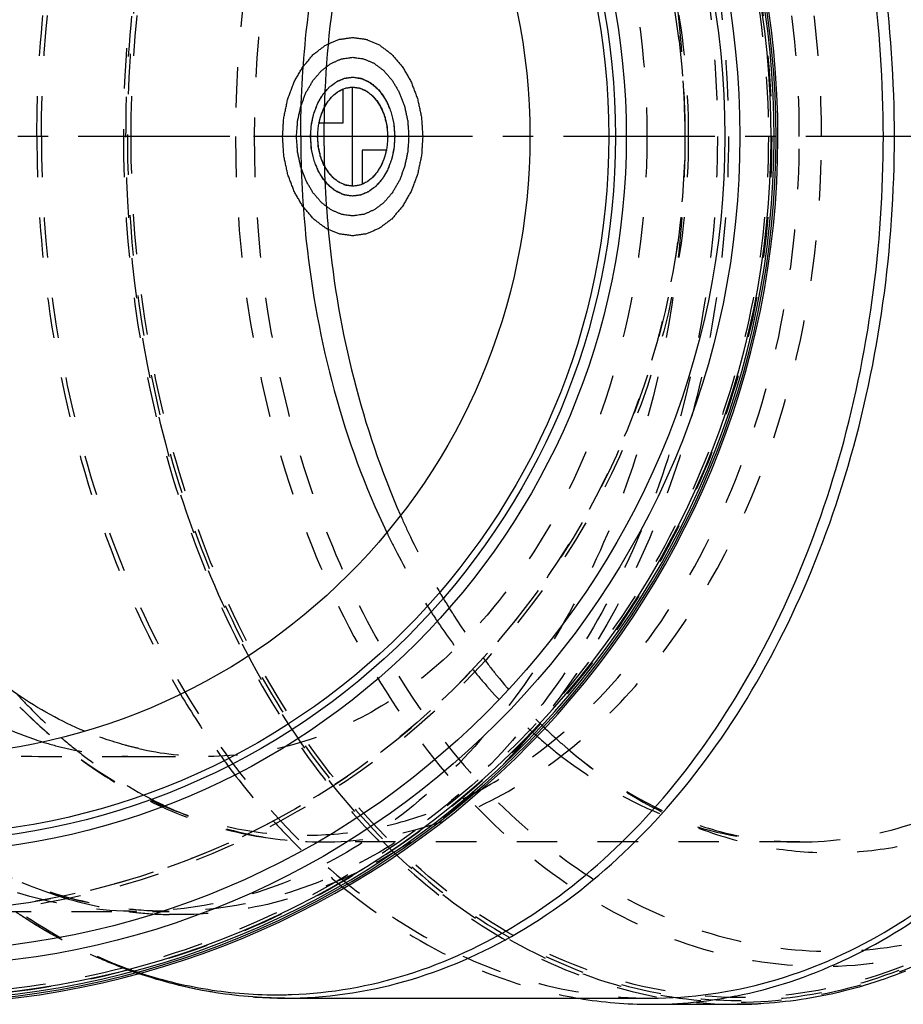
# Model space of a CAD drawing. Header units: millimetres. Extents: x 304 to 696, y 354 to 646.
# Tile 6 of 8: x 467 to 609, y 359 to 518. Entities that reach past the tile are written whole.
import ezdxf

# ---------------------------------------------------------------- set-up
doc = ezdxf.new("R2010")
doc.units = ezdxf.units.MM
doc.header["$LTSCALE"] = 65.185185
doc.linetypes.add('CENTER', pattern=[0.6, 0.375, -0.075, 0.075, -0.075])
doc.linetypes.add('HIDDEN', pattern=[0.2, 0.1, -0.1])
for name, color, linetype in [('ACHSE_S', 7, 'CONTINUOUS'), ('KOERPER', 7, 'CONTINUOUS'), ('KONST.EL_MIT_GEO', 7, 'CONTINUOUS'), ('KURVEN', 7, 'CONTINUOUS')]:
    doc.layers.add(name, color=color, linetype=linetype)

msp = doc.modelspace()

# ---------------------------------------------------------------- linework, layer by layer
at = {"layer": 'ACHSE_S', "color": 2, "linetype": 'CENTER'}
msp.add_line((696.09, 499.1), (303.92, 499.1), dxfattribs=at)
at = {"layer": 'KOERPER', "color": 8, "linetype": 'HIDDEN'}
for p, q in [((485.22, 399.1), (497.07, 399.1)), ((448.92, 374.1), (490.76, 374.1))]:
    msp.add_line(p, q, dxfattribs=at)
at = {"layer": 'KOERPER', "color": 7, "linetype": 'Continuous'}
for p, q in [((509.42, 360.1), (568.42, 360.1)), ((568.42, 359.1), (582.35, 359.1))]:
    msp.add_line(p, q, dxfattribs=at)
at = {"layer": 'KOERPER', "color": 8, "linetype": 'HIDDEN'}
msp.add_circle((448.92, 499.1), 139, dxfattribs=at)
for centre, radius, start, end in [((448.92, 499.1), 125, 116.166, 112.9198), ((608.93, 478.1), 135.26, 210.6492, 215.2131), ((601.92, 473.29), 126.76, 215.2614, 216.6958), ((596.71, 469.35), 120.24, 216.6768, 222.1207), ((581.15, 454.07), 98.4, 230.1491, 230.7658)]:
    msp.add_arc(centre, radius, start, end, dxfattribs=at)
at = {"layer": 'KOERPER', "color": 7, "linetype": 'Continuous'}
for centre, radius, start, end in [((568.45, 429.7), 70.6, 260.5207, 269.9749), ((568.4, 429.57), 70.47, 270.0106, 281.2021)]:
    msp.add_arc(centre, radius, start, end, dxfattribs=at)
for points, knots in [([(568.42, 639.1), (574.92, 639.1), (588.22, 637.21), (607.1, 628.96), (624.34, 615.72), (639.32, 598.09), (651.54, 576.76), (663.78, 544.03), (667.41, 517.13), (667.41, 499.1)], [0, 0, 0, 0, 0.103363, 0.210479, 0.324205, 0.446029, 0.57605, 0.713211, 1, 1, 1, 1]), ([(568.42, 638.1), (574.87, 638.1), (588.08, 636.23), (606.82, 628.03), (623.94, 614.89), (638.81, 597.38), (650.95, 576.2), (663.1, 543.71), (666.71, 517.01), (666.71, 499.1)], [0, 0, 0, 0, 0.103363, 0.210479, 0.324205, 0.446029, 0.57605, 0.713211, 1, 1, 1, 1]), ([(470.32, 596.76), (466.35, 595.52), (458.48, 592.02), (447.77, 584.22), (438.18, 574.01), (426.97, 557.23), (417.36, 532.03), (414.82, 510.25), (414.82, 499.1)], [0, 0, 0, 0, 0.104465, 0.214432, 0.331078, 0.454704, 0.719754, 1, 1, 1, 1]), ([(414.82, 499.1), (414.82, 487.95), (417.36, 466.17), (426.97, 440.97), (438.18, 424.19), (447.77, 413.98), (458.48, 406.18), (466.35, 402.68), (470.32, 401.44)], [0, 0, 0, 0, 0.280246, 0.545296, 0.668922, 0.785568, 0.895535, 1, 1, 1, 1]), ([(568.42, 360.1), (574.87, 360.1), (588.08, 361.97), (606.82, 370.17), (623.94, 383.31), (638.81, 400.82), (650.95, 422), (663.1, 454.49), (666.71, 481.19), (666.71, 499.1)], [0, 0, 0, 0, 0.103363, 0.210479, 0.324205, 0.446029, 0.57605, 0.713211, 1, 1, 1, 1]), ([(582.09, 360.44), (588.03, 361.61), (599.92, 365.58), (616.32, 375.72), (631.1, 389.77), (648.49, 413.66), (663.45, 450.49), (667.41, 482.61), (667.41, 499.1)], [0, 0, 0, 0, 0.103759, 0.212609, 0.328265, 0.451377, 0.717169, 1, 1, 1, 1])]:
    msp.add_open_spline(points, degree=3, knots=knots, dxfattribs=at)
at = {"layer": 'KOERPER', "color": 8, "linetype": 'HIDDEN'}
for points, knots in [([(470.13, 499.1), (470.13, 517.01), (473.73, 543.71), (485.88, 576.2), (498.03, 597.38), (512.9, 614.89), (530.01, 628.03), (548.76, 636.23), (561.96, 638.1), (568.42, 638.1)], [0, 0, 0, 0, 0.286789, 0.42395, 0.553971, 0.675795, 0.789521, 0.896637, 1, 1, 1, 1]), ([(469.42, 499.1), (469.42, 507.22), (471.32, 538.31), (480.81, 569.23), (492.56, 589.05)], [0, 0, 0, 0, 0.260459, 1, 1, 1, 1]), ([(485.53, 374.1), (479.72, 374.1), (467.85, 375.78), (450.99, 383.15), (435.6, 394.98), (422.23, 410.72), (411.31, 429.76), (400.38, 458.98), (397.14, 483), (397.14, 499.1)], [0, 0, 0, 0, 0.103363, 0.210479, 0.324205, 0.446029, 0.57605, 0.713211, 1, 1, 1, 1]), ([(469.42, 499.1), (469.42, 490.98), (471.32, 459.89), (480.81, 428.97), (492.56, 409.15)], [0, 0, 0, 0, 0.260459, 1, 1, 1, 1]), ([(470.13, 499.1), (470.13, 481.19), (473.73, 454.49), (485.88, 422), (498.03, 400.82), (512.9, 383.31), (530.01, 370.17), (548.76, 361.97), (561.96, 360.1), (568.42, 360.1)], [0, 0, 0, 0, 0.286789, 0.42395, 0.553971, 0.675795, 0.789521, 0.896637, 1, 1, 1, 1]), ([(573.92, 499.1), (573.92, 483), (570.68, 458.98), (559.75, 429.76), (548.83, 410.72), (535.45, 394.98), (520.06, 383.15), (503.21, 375.78), (491.33, 374.1), (485.53, 374.1)], [0, 0, 0, 0, 0.286789, 0.42395, 0.553971, 0.675795, 0.789521, 0.896637, 1, 1, 1, 1]), ([(470.32, 401.44), (471.56, 401.05), (476.52, 399.7), (481.69, 399.1), (485.53, 399.1)], [0, 0, 0, 0, 0.252871, 1, 1, 1, 1]), ([(453.86, 399.22), (458.78, 399.14), (469.23, 399.1), (479.68, 399.1), (485.22, 399.1)], [0, 0, 0, 0, 0.470173, 1, 1, 1, 1]), ([(507.53, 388.71), (508.37, 387.79), (511.71, 384.22), (515.3, 380.87), (518.1, 378.53)], [0, 0, 0, 0, 0.254375, 1, 1, 1, 1]), ([(518.92, 377.86), (524.52, 373.28), (536.47, 365.55), (550.07, 361.19), (556.82, 360.06)], [0, 0, 0, 0, 0.513625, 1, 1, 1, 1])]:
    msp.add_open_spline(points, degree=3, knots=knots, dxfattribs=at)
at = {"layer": 'KONST.EL_MIT_GEO', "color": 8, "linetype": 'HIDDEN'}
msp.add_line((592.44, 385.3), (515.49, 385.3), dxfattribs=at)
for radius in [139, 138.46, 125.54, 125]:
    msp.add_circle((448.92, 499.1), radius, dxfattribs=at)
at = {"layer": 'KONST.EL_MIT_GEO', "color": 7, "linetype": 'Continuous'}
for radius in [133.87, 131.45, 115.55, 113.8, 112.73, 100]:
    msp.add_circle((448.92, 499.1), radius, dxfattribs=at)
for centre, radius, start, end in [((448.92, 499.1), 140, 93.09, 86.9089), ((448.92, 499.1), 139.7, 93.1207, 86.8793), ((448.92, 499.1), 139.38, 93.1346, 86.8654), ((448.92, 499.1), 138.9, 93.1346, 86.8654), ((508.01, 429.96), 69.33, 271.1696, 272.0182), ((582.35, 429.21), 70.11, 270.0007, 273.1213)]:
    msp.add_arc(centre, radius, start, end, dxfattribs=at)
at = {"layer": 'KONST.EL_MIT_GEO', "color": 8, "linetype": 'HIDDEN'}
for centre, radius, start, end in [((612.36, 466.87), 87.85, 225.3629, 226.0157), ((610.83, 465.27), 85.64, 226.0081, 228.4703), ((604.44, 464.44), 82.53, 228.0945, 228.792), ((603.01, 462.78), 80.33, 228.7828, 231.5582), ((497.08, 449.5), 50.4, 257.107, 269.9895), ((515.53, 442.98), 57.68, 257.7981, 269.9518), ((592.44, 442.38), 57.08, 265.8143, 266.9669), ((592.44, 442.3), 57, 266.967, 269.9994), ((492.41, 438.25), 64.7, 252.6722, 262.765), ((515.4, 447.55), 88.58, 236.0675, 237.2638), ((492.23, 437.03), 63.47, 262.7832, 263.9197), ((492.19, 436.6), 63.04, 263.9171, 268.6855), ((514.89, 446.77), 87.65, 237.2654, 237.535), ((510.81, 437.54), 77.62, 249.8672, 251.244), ((509.21, 435.32), 74.83, 250.6555, 252.0168)]:
    msp.add_arc(centre, radius, start, end, dxfattribs=at)
for points, knots in [([(577.01, 638.9), (570.71, 638.42), (557.93, 635.66), (540.01, 626.59), (523.74, 612.97), (509.65, 595.35), (498.18, 574.37), (486.75, 542.53), (483.35, 516.53), (483.35, 499.1)], [0, 0, 0, 0, 0.103352, 0.211068, 0.325544, 0.447903, 0.578045, 0.714855, 1, 1, 1, 1]), ([(509.42, 638.1), (502.97, 638.1), (489.76, 636.23), (471.02, 628.03), (453.91, 614.89), (439.03, 597.38), (426.89, 576.2), (414.74, 543.71), (411.14, 517.01), (411.14, 499.1)], [0, 0, 0, 0, 0.103363, 0.210479, 0.324205, 0.446029, 0.57605, 0.713211, 1, 1, 1, 1]), ([(587.94, 638.59), (594.33, 638.1), (607.32, 635.26), (625.48, 625.9), (641.91, 611.86), (661.29, 587.02), (674.26, 555.92), (680.61, 522.08), (682.34, 486.61), (676.98, 451.44), (664.54, 419.63), (652.32, 398.98), (637.48, 381.94), (620.5, 369.17), (601.96, 361.21), (582.56, 358.51), (563.16, 361.21), (544.62, 369.17), (527.64, 381.94), (512.8, 398.98), (500.58, 419.63), (488.14, 451.44), (482.78, 486.61), (484.51, 522.08), (490.86, 555.92), (503.83, 587.02), (523.21, 611.86), (539.64, 625.9), (557.8, 635.26), (570.79, 638.1), (577.18, 638.59)], [0, 0, 0, 0, 0.025927, 0.052982, 0.081778, 0.112591, 0.179631, 0.215274, 0.251488, 0.3228, 0.356833, 0.389084, 0.41932, 0.447582, 0.474243, 0.5, 0.525757, 0.552418, 0.58068, 0.610915, 0.643167, 0.677199, 0.748511, 0.784725, 0.820369, 0.887408, 0.918222, 0.947018, 0.974073, 1, 1, 1, 1]), ([(577.17, 638.28), (570.79, 637.78), (557.83, 634.94), (539.72, 625.6), (523.32, 611.58), (504, 586.8), (491.06, 555.77), (484.73, 522.01), (483.01, 486.62), (488.36, 451.54), (500.77, 419.8), (512.96, 399.2), (527.77, 382.2), (544.71, 369.46), (563.21, 361.53), (582.56, 358.83), (601.91, 361.53), (620.41, 369.46), (637.35, 382.2), (652.16, 399.2), (664.35, 419.8), (676.76, 451.54), (682.11, 486.62), (680.39, 522.01), (674.05, 555.77), (661.12, 586.8), (641.79, 611.58), (625.4, 625.6), (607.29, 634.94), (594.33, 637.78), (587.95, 638.28)], [0, 0, 0, 0, 0.025928, 0.052984, 0.081782, 0.112597, 0.179638, 0.215282, 0.251496, 0.322806, 0.356837, 0.389087, 0.419322, 0.447583, 0.474244, 0.5, 0.525756, 0.552418, 0.580679, 0.610913, 0.643164, 0.677195, 0.748505, 0.784719, 0.820362, 0.887404, 0.918219, 0.947016, 0.974073, 1, 1, 1, 1]), ([(484.6, 499.1), (484.6, 516.39), (487.97, 542.19), (499.32, 573.78), (510.69, 594.59), (524.65, 612.05), (540.78, 625.56), (558.54, 634.57), (571.21, 637.31), (577.45, 637.79)], [0, 0, 0, 0, 0.285274, 0.42213, 0.552272, 0.674602, 0.789037, 0.896708, 1, 1, 1, 1]), ([(621.46, 628.07), (614.63, 630.76), (600.11, 634.08), (577.68, 631.66), (556.45, 621.98), (537.61, 605.87), (522, 584.29), (506.12, 549.15), (501.44, 519.2), (501.44, 499.1)], [0, 0, 0, 0, 0.106804, 0.212628, 0.322801, 0.441246, 0.569615, 0.707364, 1, 1, 1, 1]), ([(690.36, 499.1), (690.36, 516.03), (686.95, 541.29), (675.46, 572.02), (663.98, 592.05), (649.91, 608.6), (633.73, 621.03), (615.99, 628.78), (597.41, 631.42), (578.82, 628.78), (561.09, 621.03), (544.9, 608.6), (530.84, 592.05), (519.36, 572.02), (507.86, 541.29), (504.46, 516.03), (504.46, 499.1)], [0, 0, 0, 0, 0.143394, 0.211975, 0.276986, 0.337897, 0.39476, 0.448319, 0.5, 0.551681, 0.60524, 0.662103, 0.723014, 0.788025, 0.856606, 1, 1, 1, 1]), ([(490.74, 623.88), (496.34, 623.41), (507.71, 620.89), (523.62, 612.72), (538.07, 600.54), (555.2, 579), (570.01, 544.76), (573.92, 514.62), (573.92, 499.1)], [0, 0, 0, 0, 0.103423, 0.211269, 0.325883, 0.448362, 0.714675, 1, 1, 1, 1]), ([(490.76, 624.1), (496.57, 624.1), (508.44, 622.42), (525.3, 615.05), (540.69, 603.22), (554.06, 587.48), (564.98, 568.44), (575.91, 539.22), (579.15, 515.2), (579.15, 499.1)], [0, 0, 0, 0, 0.103362, 0.210478, 0.324204, 0.446027, 0.576047, 0.713207, 1, 1, 1, 1]), ([(679.11, 499.1), (679.11, 519.02), (673.81, 548.68), (655.79, 581.88), (640.91, 597.92), (627.44, 606.93), (617, 611.63), (606.18, 614.33), (595.19, 614.95), (584.24, 613.49), (569.76, 608.73), (559.91, 602.23), (554.05, 597.04)], [0, 0, 0, 0, 0.294034, 0.429843, 0.554128, 0.612255, 0.668123, 0.722401, 0.775936, 0.829661, 0.884487, 1, 1, 1, 1]), ([(592.37, 499.1), (592.37, 509.29), (590.46, 529.36), (581.98, 557.48), (568.48, 581.53), (553.28, 597.11), (539.6, 605.57), (529.03, 609.79), (518.12, 611.92), (507.1, 611.91), (496.19, 609.76), (481.84, 604.01), (472.27, 596.78), (466.64, 591.14)], [0, 0, 0, 0, 0.15014, 0.294863, 0.429839, 0.552948, 0.61048, 0.665839, 0.719783, 0.773237, 0.827189, 0.882564, 1, 1, 1, 1]), ([(595.95, 499.1), (595.95, 513.76), (592.14, 542.17), (577.65, 574.22), (560.94, 593.89), (546.93, 604.66), (531.58, 611.37), (520.77, 612.9), (515.49, 612.9)], [0, 0, 0, 0, 0.287048, 0.553568, 0.675502, 0.789331, 0.896544, 1, 1, 1, 1]), ([(592.44, 612.9), (597.72, 612.9), (608.53, 611.37), (623.88, 604.66), (637.89, 593.89), (654.6, 574.22), (669.09, 542.17), (672.91, 513.76), (672.91, 499.1)], [0, 0, 0, 0, 0.103456, 0.210669, 0.324498, 0.446432, 0.712953, 1, 1, 1, 1]), ([(490.76, 374.1), (485.93, 374.1), (476.12, 375.25), (461.93, 380.34), (448.57, 388.62), (431.92, 403.96), (415.29, 429.92), (403.77, 466.92), (401.01, 507.07), (406.33, 540.35), (415.15, 564.9), (426.2, 586.22), (437.66, 600.05), (446.45, 607.25)], [0, 0, 0, 0, 0.050198, 0.101683, 0.155522, 0.21242, 0.335866, 0.470744, 0.611435, 0.750659, 0.817638, 0.881835, 1, 1, 1, 1]), ([(497.07, 599.1), (501.71, 599.1), (511.21, 597.75), (524.7, 591.86), (537.01, 582.4), (551.69, 565.11), (564.42, 536.95), (567.78, 511.98), (567.78, 499.1)], [0, 0, 0, 0, 0.103456, 0.210669, 0.324498, 0.446432, 0.712953, 1, 1, 1, 1]), ([(549.01, 595.54), (559.62, 583.03), (571.59, 559.83), (579.55, 526.29), (580.94, 508.22), (580.94, 499.1)], [0, 0, 0, 0, 0.476406, 0.735086, 1, 1, 1, 1]), ([(411.14, 499.1), (411.14, 481.19), (414.74, 454.49), (426.89, 422), (439.03, 400.82), (453.91, 383.31), (471.02, 370.17), (489.76, 361.97), (502.97, 360.1), (509.42, 360.1)], [0, 0, 0, 0, 0.286789, 0.42395, 0.553971, 0.675795, 0.789521, 0.896637, 1, 1, 1, 1]), ([(466.64, 407.06), (472.27, 401.42), (481.84, 394.19), (496.19, 388.44), (507.1, 386.29), (518.12, 386.28), (529.03, 388.41), (539.6, 392.63), (553.28, 401.09), (568.48, 416.67), (581.98, 440.72), (590.46, 468.84), (592.37, 488.91), (592.37, 499.1)], [0, 0, 0, 0, 0.117436, 0.172811, 0.226763, 0.280217, 0.334161, 0.38952, 0.447052, 0.570161, 0.705137, 0.84986, 1, 1, 1, 1]), ([(483.35, 499.1), (483.35, 481.07), (486.98, 454.17), (499.22, 421.44), (511.45, 400.11), (526.43, 382.48), (543.67, 369.24), (562.54, 360.99), (575.85, 359.1), (582.35, 359.1)], [0, 0, 0, 0, 0.286789, 0.42395, 0.553971, 0.675795, 0.789521, 0.896637, 1, 1, 1, 1]), ([(609.14, 365.28), (602.05, 362.49), (586.98, 359.04), (563.71, 361.56), (541.68, 371.6), (522.14, 388.32), (505.94, 410.71), (489.47, 447.17), (484.6, 478.24), (484.6, 499.1)], [0, 0, 0, 0, 0.106804, 0.212628, 0.322801, 0.441247, 0.569614, 0.707363, 1, 1, 1, 1]), ([(579.15, 499.1), (579.15, 483), (575.91, 458.98), (564.98, 429.76), (554.06, 410.72), (540.69, 394.98), (525.3, 383.15), (508.44, 375.78), (496.57, 374.1), (490.76, 374.1)], [0, 0, 0, 0, 0.286789, 0.42395, 0.553971, 0.675795, 0.789521, 0.896637, 1, 1, 1, 1]), ([(567.78, 499.1), (567.78, 486.22), (564.42, 461.25), (551.69, 433.09), (537.01, 415.8), (524.7, 406.34), (511.21, 400.45), (501.71, 399.1), (497.07, 399.1)], [0, 0, 0, 0, 0.287047, 0.553568, 0.675502, 0.789331, 0.896544, 1, 1, 1, 1]), ([(501.44, 499.1), (501.44, 479), (506.12, 449.05), (522, 413.91), (537.61, 392.33), (556.45, 376.22), (577.68, 366.54), (600.11, 364.12), (614.63, 367.44), (621.46, 370.13)], [0, 0, 0, 0, 0.292636, 0.430385, 0.558754, 0.677199, 0.787372, 0.893196, 1, 1, 1, 1]), ([(504.46, 499.1), (504.46, 482.17), (507.86, 456.91), (519.36, 426.18), (530.84, 406.15), (544.9, 389.6), (561.09, 377.17), (578.82, 369.42), (597.41, 366.78), (615.99, 369.42), (633.73, 377.17), (649.91, 389.6), (663.98, 406.15), (675.46, 426.18), (686.95, 456.91), (690.36, 482.17), (690.36, 499.1)], [0, 0, 0, 0, 0.143394, 0.211975, 0.276986, 0.337897, 0.39476, 0.448319, 0.5, 0.551681, 0.60524, 0.662103, 0.723014, 0.788025, 0.856606, 1, 1, 1, 1]), ([(515.49, 385.3), (520.77, 385.3), (531.58, 386.83), (546.93, 393.54), (560.94, 404.31), (577.65, 423.98), (592.14, 456.03), (595.95, 484.44), (595.95, 499.1)], [0, 0, 0, 0, 0.103456, 0.210669, 0.324498, 0.446432, 0.712952, 1, 1, 1, 1]), ([(580.94, 499.1), (580.94, 489.98), (579.55, 471.91), (571.59, 438.38), (559.62, 415.18), (549.01, 402.67)], [0, 0, 0, 0, 0.264906, 0.523584, 1, 1, 1, 1]), ([(554.05, 401.16), (559.91, 395.97), (569.76, 389.47), (584.24, 384.71), (595.19, 383.25), (606.18, 383.87), (617, 386.57), (627.44, 391.27), (640.91, 400.28), (655.79, 416.32), (673.81, 449.52), (679.11, 479.18), (679.11, 499.1)], [0, 0, 0, 0, 0.115513, 0.170339, 0.224064, 0.277599, 0.331877, 0.387745, 0.445872, 0.570157, 0.705966, 1, 1, 1, 1]), ([(592.44, 385.3), (597.72, 385.3), (608.53, 386.83), (623.88, 393.54), (637.89, 404.31), (654.6, 423.98), (669.09, 456.03), (672.91, 484.44), (672.91, 499.1)], [0, 0, 0, 0, 0.103456, 0.210669, 0.324498, 0.446432, 0.712953, 1, 1, 1, 1]), ([(528.06, 438), (528.57, 436.84), (530.66, 432.28), (533.01, 427.85), (534.93, 424.64)], [0, 0, 0, 0, 0.253871, 1, 1, 1, 1]), ([(525.83, 435.25), (526.37, 434.13), (528.55, 429.74), (531, 425.49), (532.98, 422.42)], [0, 0, 0, 0, 0.254074, 1, 1, 1, 1]), ([(534.93, 424.64), (535.43, 423.8), (537.45, 420.5), (539.65, 417.31), (541.38, 415)], [0, 0, 0, 0, 0.25355, 1, 1, 1, 1]), ([(532.98, 422.42), (533.5, 421.61), (535.6, 418.44), (537.88, 415.39), (539.67, 413.19)], [0, 0, 0, 0, 0.253694, 1, 1, 1, 1]), ([(541.38, 415), (542.1, 414.04), (544.99, 410.33), (548.14, 406.82), (550.63, 404.36)], [0, 0, 0, 0, 0.254876, 1, 1, 1, 1]), ([(539.67, 413.19), (540.42, 412.26), (543.44, 408.69), (546.73, 405.34), (549.32, 403.01)], [0, 0, 0, 0, 0.255057, 1, 1, 1, 1]), ([(466.24, 409.1), (466.81, 408.48), (469.09, 406.05), (471.51, 403.74), (473.39, 402.11)], [0, 0, 0, 0, 0.253646, 1, 1, 1, 1]), ([(466.64, 407.06), (470.02, 403.67), (477.22, 397.55), (489.31, 390.58), (502.18, 386.27), (511.08, 385.3), (515.49, 385.3)], [0, 0, 0, 0, 0.262153, 0.514266, 0.759056, 1, 1, 1, 1]), ([(473.39, 402.11), (474.53, 401.13), (479.06, 397.4), (484.03, 394.19), (487.9, 392.19)], [0, 0, 0, 0, 0.256527, 1, 1, 1, 1]), ([(485.83, 400.37), (485.09, 400.54), (482.13, 401.28), (479.24, 402.28), (477.12, 403.16)], [0, 0, 0, 0, 0.247785, 1, 1, 1, 1]), ([(549.01, 402.67), (545.13, 398.1), (536.82, 389.83), (527, 383.38), (521.96, 380.84)], [0, 0, 0, 0, 0.515125, 1, 1, 1, 1]), ([(554.05, 401.16), (559.62, 396.23), (568.9, 390.12), (582.46, 385.98), (589.15, 385.3), (592.44, 385.3)], [0, 0, 0, 0, 0.526781, 0.767386, 1, 1, 1, 1]), ([(553.06, 399.86), (558.23, 395.76), (569.35, 389), (582.06, 385.91), (588.28, 385.45)], [0, 0, 0, 0, 0.513976, 1, 1, 1, 1]), ([(490.76, 374.1), (486.36, 374.1), (477.4, 375.09), (464.36, 379.49), (451.93, 386.69), (444.47, 393.06), (440.92, 396.6)], [0, 0, 0, 0, 0.235863, 0.477998, 0.731561, 1, 1, 1, 1]), ([(487.9, 392.19), (489.14, 391.55), (494.09, 389.19), (499.35, 387.47), (503.34, 386.6)], [0, 0, 0, 0, 0.2547, 1, 1, 1, 1]), ([(473.14, 376.49), (471.53, 376.99), (465.02, 379.28), (458.87, 382.54), (454.53, 385.41)], [0, 0, 0, 0, 0.24486, 1, 1, 1, 1]), ([(521.96, 380.84), (517.08, 378.39), (506.88, 374.6), (496.05, 373.46), (490.74, 373.58)], [0, 0, 0, 0, 0.5069, 1, 1, 1, 1]), ([(484.09, 364.66), (482.52, 365.24), (476.17, 367.8), (470.16, 371.17), (465.89, 374.07)], [0, 0, 0, 0, 0.245767, 1, 1, 1, 1]), ([(467.84, 372.82), (469.17, 371.98), (474.45, 368.81), (480.09, 366.23), (484.43, 364.71)], [0, 0, 0, 0, 0.255044, 1, 1, 1, 1])]:
    msp.add_open_spline(points, degree=3, knots=knots, dxfattribs=at)
at = {"layer": 'KONST.EL_MIT_GEO', "color": 7, "linetype": 'Continuous'}
for points, knots in [([(607.71, 499.1), (607.71, 517.01), (604.11, 543.71), (591.96, 576.2), (579.82, 597.38), (564.94, 614.89), (547.83, 628.03), (529.09, 636.23), (515.88, 638.1), (509.42, 638.1)], [0, 0, 0, 0, 0.286789, 0.42395, 0.553971, 0.675795, 0.789521, 0.896637, 1, 1, 1, 1]), ([(605.92, 499.1), (605.92, 516.66), (602.44, 542.86), (590.7, 574.83), (578.96, 595.77), (564.55, 613.2), (547.94, 626.48), (529.71, 635.03), (516.79, 637.3), (510.45, 637.52)], [0, 0, 0, 0, 0.286087, 0.423097, 0.553174, 0.675239, 0.789303, 0.896678, 1, 1, 1, 1]), ([(511.97, 499.1), (511.97, 504.74), (513.11, 526.58), (518.81, 548.3), (525.83, 562.95)], [0, 0, 0, 0, 0.257612, 1, 1, 1, 1]), ([(528.06, 560.2), (526.02, 555.57), (518.72, 536), (515.7, 514.9), (515.7, 499.1)], [0, 0, 0, 0, 0.242439, 1, 1, 1, 1]), ([(509.42, 360.1), (515.88, 360.1), (529.09, 361.97), (547.83, 370.17), (564.94, 383.31), (579.82, 400.82), (591.96, 422), (604.11, 454.49), (607.71, 481.19), (607.71, 499.1)], [0, 0, 0, 0, 0.103363, 0.210479, 0.324205, 0.446029, 0.57605, 0.713211, 1, 1, 1, 1]), ([(510.45, 360.68), (516.79, 360.9), (529.71, 363.17), (547.94, 371.72), (564.55, 385), (578.96, 402.43), (590.7, 423.37), (602.44, 455.34), (605.92, 481.54), (605.92, 499.1)], [0, 0, 0, 0, 0.103322, 0.210697, 0.324761, 0.446826, 0.576903, 0.713913, 1, 1, 1, 1]), ([(511.97, 499.1), (511.97, 493.46), (513.11, 471.62), (518.81, 449.9), (525.83, 435.25)], [0, 0, 0, 0, 0.257612, 1, 1, 1, 1]), ([(515.7, 499.1), (515.7, 493.75), (516.72, 472.91), (521.81, 452.19), (528.06, 438)], [0, 0, 0, 0, 0.256658, 1, 1, 1, 1]), ([(477.12, 403.16), (473.31, 404.75), (465.83, 408.88), (459.32, 414.37), (456.24, 417.45)], [0, 0, 0, 0, 0.486527, 1, 1, 1, 1]), ([(509.42, 360.1), (505.45, 360.1), (497.44, 360.77), (489.66, 362.75), (485.85, 364.04)], [0, 0, 0, 0, 0.497044, 1, 1, 1, 1]), ([(486.11, 364.14), (489.88, 362.92), (497.59, 361.08), (505.51, 360.57), (509.42, 360.65)], [0, 0, 0, 0, 0.503092, 1, 1, 1, 1]), ([(609.47, 364.45), (605.14, 362.7), (596.21, 360.02), (586.93, 359.1), (582.35, 359.1)], [0, 0, 0, 0, 0.504583, 1, 1, 1, 1])]:
    msp.add_open_spline(points, degree=3, knots=knots, dxfattribs=at)
at = {"layer": 'KURVEN', "color": 40, "linetype": 'Continuous'}
for p, q in [((518.78, 501.3), (518.78, 506.79)), ((520.33, 491.1), (520.33, 507.1)), ((514.9, 501.3), (518.78, 501.3)), ((536.33, 499.1), (504.33, 499.1)), ((525.77, 496.9), (521.89, 496.9)), ((521.89, 496.9), (521.89, 491.41))]:
    msp.add_line(p, q, dxfattribs=at)
for points, knots in [([(509.02, 499.1), (509.06, 499.62), (509.11, 500.39), (509.17, 501.3), (509.21, 501.82), (509.22, 502.21), (509.32, 502.58), (509.42, 503.08), (509.56, 503.7), (509.69, 504.33), (509.8, 504.82), (509.86, 505.21), (510.01, 505.54), (510.17, 506), (510.39, 506.57), (510.61, 507.15), (510.78, 507.61), (510.9, 507.96), (511.09, 508.26), (511.32, 508.67), (511.62, 509.18), (511.92, 509.7), (512.16, 510.1), (512.32, 510.43), (512.55, 510.66), (512.83, 510.99), (513.19, 511.4), (513.54, 511.82), (513.83, 512.14), (514.03, 512.41), (514.29, 512.58), (514.61, 512.83), (515.01, 513.13), (515.42, 513.44), (515.74, 513.68), (515.98, 513.89), (516.25, 513.98), (516.6, 514.14), (517.04, 514.33), (517.48, 514.52), (517.83, 514.66), (518.09, 514.81), (518.38, 514.82), (518.75, 514.88), (519.22, 514.94), (519.68, 515.01), (520.05, 515.05), (520.34, 515.12), (520.61, 515.06), (520.98, 515.01), (521.43, 514.95), (521.89, 514.89), (522.26, 514.83), (522.53, 514.82), (522.79, 514.68), (523.15, 514.54), (523.59, 514.34), (524.03, 514.16), (524.38, 514), (524.65, 513.91), (524.89, 513.7), (525.21, 513.47), (525.62, 513.16), (526.03, 512.86), (526.35, 512.6), (526.6, 512.45), (526.81, 512.17), (527.1, 511.84), (527.46, 511.42), (527.83, 511), (528.11, 510.66), (528.35, 510.43), (528.51, 510.11), (528.74, 509.71), (529.03, 509.21), (529.33, 508.71), (529.56, 508.3), (529.75, 508.01), (529.86, 507.65), (530.04, 507.2), (530.26, 506.62), (530.48, 506.05), (530.64, 505.59), (530.79, 505.26), (530.86, 504.87), (530.97, 504.38), (531.1, 503.75), (531.24, 503.13), (531.34, 502.63), (531.44, 502.27), (531.45, 501.87), (531.49, 501.34), (531.55, 500.42), (531.61, 499.63), (531.65, 499.1)], [0, 0, 0, 0, 0.03125, 0.046875, 0.054688, 0.0625, 0.070312, 0.078125, 0.09375, 0.109375, 0.117188, 0.125, 0.132812, 0.140625, 0.15625, 0.171875, 0.179688, 0.1875, 0.195312, 0.203125, 0.21875, 0.234375, 0.242188, 0.25, 0.257812, 0.265625, 0.28125, 0.296875, 0.304688, 0.3125, 0.320312, 0.328125, 0.34375, 0.359375, 0.367188, 0.375, 0.382812, 0.390625, 0.40625, 0.421875, 0.429688, 0.4375, 0.445312, 0.453125, 0.46875, 0.484375, 0.492188, 0.5, 0.507812, 0.515625, 0.53125, 0.546875, 0.554688, 0.5625, 0.570312, 0.578125, 0.59375, 0.609375, 0.617188, 0.625, 0.632812, 0.640625, 0.65625, 0.671875, 0.679688, 0.6875, 0.695312, 0.703125, 0.71875, 0.734375, 0.742188, 0.75, 0.757812, 0.765625, 0.78125, 0.796875, 0.804688, 0.8125, 0.820312, 0.828125, 0.84375, 0.859375, 0.867188, 0.875, 0.882812, 0.890625, 0.90625, 0.921875, 0.929688, 0.9375, 0.945312, 0.953125, 0.96875, 1, 1, 1, 1]), ([(511.28, 499.1), (511.31, 499.51), (511.36, 500.14), (511.4, 500.86), (511.44, 501.27), (511.44, 501.59), (511.52, 501.88), (511.6, 502.28), (511.71, 502.78), (511.82, 503.28), (511.91, 503.68), (511.95, 503.98), (512.07, 504.25), (512.21, 504.62), (512.38, 505.08), (512.55, 505.54), (512.69, 505.91), (512.78, 506.19), (512.94, 506.43), (513.13, 506.76), (513.37, 507.17), (513.6, 507.58), (513.79, 507.9), (513.93, 508.16), (514.11, 508.35), (514.33, 508.62), (514.62, 508.94), (514.9, 509.28), (515.13, 509.53), (515.29, 509.75), (515.5, 509.88), (515.75, 510.08), (516.08, 510.33), (516.4, 510.58), (516.66, 510.77), (516.85, 510.93), (517.07, 511), (517.35, 511.13), (517.7, 511.28), (518.05, 511.44), (518.33, 511.55), (518.54, 511.66), (518.77, 511.67), (519.07, 511.72), (519.44, 511.77), (519.81, 511.83), (520.11, 511.86), (520.34, 511.92), (520.55, 511.86), (520.85, 511.83), (521.21, 511.78), (521.58, 511.73), (521.87, 511.68), (522.09, 511.67), (522.3, 511.56), (522.59, 511.45), (522.94, 511.29), (523.29, 511.15), (523.57, 511.02), (523.79, 510.95), (523.98, 510.78), (524.24, 510.59), (524.56, 510.35), (524.89, 510.11), (525.15, 509.9), (525.35, 509.78), (525.51, 509.56), (525.75, 509.29), (526.04, 508.95), (526.33, 508.62), (526.56, 508.35), (526.74, 508.16), (526.87, 507.91), (527.06, 507.59), (527.29, 507.18), (527.53, 506.79), (527.71, 506.46), (527.87, 506.23), (527.96, 505.94), (528.1, 505.58), (528.27, 505.12), (528.45, 504.66), (528.58, 504.29), (528.7, 504.03), (528.75, 503.72), (528.84, 503.32), (528.95, 502.82), (529.06, 502.33), (529.14, 501.93), (529.22, 501.64), (529.23, 501.31), (529.26, 500.89), (529.31, 500.15), (529.36, 499.52), (529.38, 499.1)], [0, 0, 0, 0, 0.03125, 0.046875, 0.054688, 0.0625, 0.070312, 0.078125, 0.09375, 0.109375, 0.117188, 0.125, 0.132812, 0.140625, 0.15625, 0.171875, 0.179688, 0.1875, 0.195312, 0.203125, 0.21875, 0.234375, 0.242188, 0.25, 0.257812, 0.265625, 0.28125, 0.296875, 0.304688, 0.3125, 0.320312, 0.328125, 0.34375, 0.359375, 0.367188, 0.375, 0.382812, 0.390625, 0.40625, 0.421875, 0.429688, 0.4375, 0.445312, 0.453125, 0.46875, 0.484375, 0.492188, 0.5, 0.507812, 0.515625, 0.53125, 0.546875, 0.554688, 0.5625, 0.570312, 0.578125, 0.59375, 0.609375, 0.617188, 0.625, 0.632812, 0.640625, 0.65625, 0.671875, 0.679688, 0.6875, 0.695312, 0.703125, 0.71875, 0.734375, 0.742188, 0.75, 0.757812, 0.765625, 0.78125, 0.796875, 0.804688, 0.8125, 0.820312, 0.828125, 0.84375, 0.859375, 0.867188, 0.875, 0.882812, 0.890625, 0.90625, 0.921875, 0.929688, 0.9375, 0.945312, 0.953125, 0.96875, 1, 1, 1, 1]), ([(520.33, 489.5), (520.11, 489.53), (519.78, 489.58), (519.4, 489.63), (519.18, 489.66), (519.01, 489.67), (518.85, 489.76), (518.64, 489.84), (518.37, 489.96), (518.1, 490.07), (517.89, 490.17), (517.72, 490.23), (517.58, 490.35), (517.38, 490.49), (517.14, 490.68), (516.9, 490.86), (516.7, 491.01), (516.55, 491.11), (516.43, 491.28), (516.25, 491.47), (516.04, 491.73), (515.78, 492.04), (515.5, 492.32), (515.31, 492.7), (515.1, 493.06), (514.89, 493.43), (514.66, 493.77), (514.53, 494.21), (514.36, 494.63), (514.21, 495.05), (514.03, 495.46), (513.96, 495.92), (513.86, 496.37), (513.77, 496.82), (513.65, 497.26), (513.64, 497.74), (513.61, 498.22), (513.58, 498.69), (513.53, 499.17), (513.59, 499.63), (513.61, 500.1), (513.66, 500.56), (513.67, 501.03), (513.79, 501.48), (513.88, 501.94), (513.99, 502.39), (514.07, 502.86), (514.25, 503.26), (514.4, 503.68), (514.57, 504.08), (514.7, 504.51), (514.94, 504.86), (515.15, 505.23), (515.33, 505.53), (515.48, 505.77), (515.58, 505.97), (515.72, 506.1), (515.88, 506.3), (516.1, 506.54), (516.31, 506.79), (516.49, 506.98), (516.61, 507.14), (516.77, 507.24), (516.96, 507.39), (517.22, 507.57), (517.46, 507.76), (517.66, 507.9), (517.81, 508.03), (517.97, 508.08), (518.18, 508.17), (518.45, 508.27), (518.71, 508.39), (518.93, 508.47), (519.08, 508.55), (519.26, 508.55), (519.48, 508.59), (519.88, 508.63), (520.21, 508.67), (520.44, 508.7)], [0, 0, 0, 0, 0.03125, 0.046875, 0.054688, 0.0625, 0.070312, 0.078125, 0.09375, 0.109375, 0.117188, 0.125, 0.132812, 0.140625, 0.15625, 0.171875, 0.179688, 0.1875, 0.195312, 0.203125, 0.21875, 0.234375, 0.25, 0.265625, 0.28125, 0.296875, 0.3125, 0.328125, 0.34375, 0.359375, 0.375, 0.390625, 0.40625, 0.421875, 0.4375, 0.453125, 0.46875, 0.484375, 0.5, 0.515625, 0.53125, 0.546875, 0.5625, 0.578125, 0.59375, 0.609375, 0.625, 0.640625, 0.65625, 0.671875, 0.6875, 0.703125, 0.71875, 0.734375, 0.742188, 0.75, 0.757812, 0.765625, 0.78125, 0.796875, 0.804688, 0.8125, 0.820312, 0.828125, 0.84375, 0.859375, 0.867188, 0.875, 0.882812, 0.890625, 0.90625, 0.921875, 0.929688, 0.9375, 0.945312, 0.953125, 0.96875, 1, 1, 1, 1]), ([(513.55, 499.1), (513.57, 499.41), (513.6, 499.88), (513.65, 500.5), (513.66, 500.97), (513.78, 501.41), (513.86, 501.86), (513.97, 502.31), (514.04, 502.77), (514.22, 503.17), (514.37, 503.59), (514.53, 504), (514.66, 504.43), (514.9, 504.78), (515.11, 505.15), (515.28, 505.46), (515.43, 505.7), (515.53, 505.9), (515.66, 506.03), (515.83, 506.24), (516.05, 506.48), (516.26, 506.73), (516.43, 506.93), (516.55, 507.09), (516.7, 507.19), (516.9, 507.34), (517.14, 507.52), (517.38, 507.71), (517.58, 507.85), (517.72, 507.97), (517.88, 508.03), (518.09, 508.12), (518.36, 508.24), (518.62, 508.35), (518.83, 508.44), (518.99, 508.52), (519.16, 508.53), (519.38, 508.57), (519.78, 508.62), (520.11, 508.67), (520.33, 508.7)], [0, 0, 0, 0, 0.0625, 0.09375, 0.125, 0.15625, 0.1875, 0.21875, 0.25, 0.28125, 0.3125, 0.34375, 0.375, 0.40625, 0.4375, 0.46875, 0.484375, 0.5, 0.515625, 0.53125, 0.5625, 0.59375, 0.609375, 0.625, 0.640625, 0.65625, 0.6875, 0.71875, 0.734375, 0.75, 0.765625, 0.78125, 0.8125, 0.84375, 0.859375, 0.875, 0.890625, 0.90625, 0.9375, 1, 1, 1, 1]), ([(520.33, 508.7), (520.55, 508.67), (520.88, 508.62), (521.27, 508.57), (521.49, 508.54), (521.65, 508.53), (521.81, 508.44), (522.03, 508.36), (522.3, 508.24), (522.57, 508.13), (522.78, 508.03), (522.95, 507.97), (523.09, 507.85), (523.28, 507.71), (523.53, 507.52), (523.77, 507.34), (523.96, 507.19), (524.11, 507.09), (524.24, 506.92), (524.41, 506.73), (524.63, 506.47), (524.89, 506.16), (525.17, 505.88), (525.36, 505.5), (525.57, 505.14), (525.77, 504.77), (526, 504.43), (526.14, 503.99), (526.31, 503.57), (526.46, 503.15), (526.64, 502.74), (526.71, 502.28), (526.81, 501.83), (526.9, 501.38), (527.02, 500.94), (527.02, 500.46), (527.06, 499.98), (527.09, 499.51), (527.14, 499.03), (527.08, 498.57), (527.06, 498.1), (527.01, 497.64), (527, 497.17), (526.88, 496.72), (526.79, 496.26), (526.68, 495.81), (526.6, 495.34), (526.42, 494.94), (526.27, 494.52), (526.1, 494.12), (525.97, 493.69), (525.73, 493.34), (525.52, 492.97), (525.34, 492.67), (525.19, 492.43), (525.09, 492.23), (524.95, 492.1), (524.78, 491.9), (524.57, 491.66), (524.35, 491.41), (524.18, 491.22), (524.06, 491.06), (523.9, 490.96), (523.7, 490.81), (523.45, 490.63), (523.2, 490.44), (523, 490.3), (522.86, 490.17), (522.7, 490.12), (522.48, 490.03), (522.22, 489.93), (521.95, 489.81), (521.74, 489.73), (521.59, 489.65), (521.41, 489.65), (521.19, 489.61), (520.79, 489.57), (520.45, 489.53), (520.23, 489.5)], [0, 0, 0, 0, 0.03125, 0.046875, 0.054688, 0.0625, 0.070312, 0.078125, 0.09375, 0.109375, 0.117188, 0.125, 0.132812, 0.140625, 0.15625, 0.171875, 0.179688, 0.1875, 0.195312, 0.203125, 0.21875, 0.234375, 0.25, 0.265625, 0.28125, 0.296875, 0.3125, 0.328125, 0.34375, 0.359375, 0.375, 0.390625, 0.40625, 0.421875, 0.4375, 0.453125, 0.46875, 0.484375, 0.5, 0.515625, 0.53125, 0.546875, 0.5625, 0.578125, 0.59375, 0.609375, 0.625, 0.640625, 0.65625, 0.671875, 0.6875, 0.703125, 0.71875, 0.734375, 0.742188, 0.75, 0.757812, 0.765625, 0.78125, 0.796875, 0.804688, 0.8125, 0.820312, 0.828125, 0.84375, 0.859375, 0.867188, 0.875, 0.882812, 0.890625, 0.90625, 0.921875, 0.929688, 0.9375, 0.945312, 0.953125, 0.96875, 1, 1, 1, 1]), ([(520.44, 508.7), (520.66, 508.66), (520.98, 508.6), (521.41, 508.53), (521.68, 508.47), (521.9, 508.45), (522.1, 508.34), (522.47, 508.16), (522.83, 507.97), (523.14, 507.81), (523.35, 507.71), (523.67, 507.4), (524.12, 506.99), (524.59, 506.61), (524.89, 506.14), (525.13, 505.81), (525.36, 505.47), (525.69, 505.05), (525.96, 504.36), (526.25, 503.7), (526.49, 503.18), (526.61, 502.59), (526.76, 502.01), (526.89, 501.5), (526.96, 501.21), (526.97, 500.89), (527.01, 500.51), (527.06, 499.88), (527.1, 499.41), (527.12, 499.1)], [0, 0, 0, 0, 0.0625, 0.09375, 0.125, 0.140625, 0.15625, 0.1875, 0.25, 0.265625, 0.28125, 0.3125, 0.375, 0.4375, 0.46875, 0.5, 0.53125, 0.5625, 0.625, 0.6875, 0.71875, 0.75, 0.8125, 0.84375, 0.859375, 0.875, 0.90625, 0.9375, 1, 1, 1, 1]), ([(514.68, 498.97), (514.69, 499.23), (514.71, 499.62), (514.75, 500.14), (514.75, 500.53), (514.85, 500.91), (514.92, 501.3), (515, 501.67), (515.06, 502.07), (515.21, 502.4), (515.33, 502.75), (515.46, 503.1), (515.57, 503.46), (515.76, 503.75), (515.93, 504.07), (516.11, 504.37), (516.27, 504.7), (516.5, 504.93), (516.71, 505.19), (516.92, 505.44), (517.12, 505.71), (517.38, 505.88), (517.62, 506.08), (517.87, 506.26), (518.11, 506.48), (518.38, 506.57), (518.64, 506.7), (518.91, 506.8), (519.16, 506.95), (519.45, 506.96), (519.73, 507.02), (520.01, 507.05), (520.29, 507.12), (520.56, 507.06), (520.83, 507.03), (521.11, 506.99), (521.39, 506.98), (521.65, 506.84), (521.92, 506.74), (522.19, 506.62), (522.47, 506.53), (522.7, 506.33), (522.95, 506.15), (523.19, 505.96), (523.45, 505.81), (523.66, 505.53), (523.88, 505.29), (524.09, 505.03), (524.33, 504.8), (524.49, 504.48), (524.67, 504.19), (524.84, 503.88), (525.03, 503.6), (525.15, 503.23), (525.29, 502.89), (525.41, 502.53), (525.57, 502.19), (525.63, 501.81), (525.72, 501.44), (525.79, 501.07), (525.89, 500.7), (525.9, 500.29), (525.95, 499.77), (525.97, 499.37), (525.99, 499.1)], [0, 0, 0, 0, 0.03125, 0.046875, 0.0625, 0.078125, 0.09375, 0.109375, 0.125, 0.140625, 0.15625, 0.171875, 0.1875, 0.203125, 0.21875, 0.234375, 0.25, 0.265625, 0.28125, 0.296875, 0.3125, 0.328125, 0.34375, 0.359375, 0.375, 0.390625, 0.40625, 0.421875, 0.4375, 0.453125, 0.46875, 0.484375, 0.5, 0.515625, 0.53125, 0.546875, 0.5625, 0.578125, 0.59375, 0.609375, 0.625, 0.640625, 0.65625, 0.671875, 0.6875, 0.703125, 0.71875, 0.734375, 0.75, 0.765625, 0.78125, 0.796875, 0.8125, 0.828125, 0.84375, 0.859375, 0.875, 0.890625, 0.90625, 0.921875, 0.9375, 0.953125, 0.96875, 1, 1, 1, 1]), ([(514.9, 501.3), (514.98, 501.61), (515.1, 502.09), (515.28, 502.7), (515.47, 503.13), (515.64, 503.57), (515.86, 503.97), (516.1, 504.36), (516.32, 504.77), (516.61, 505.07), (516.87, 505.41), (517.15, 505.71), (517.46, 505.95), (517.71, 506.18), (517.92, 506.34), (518.27, 506.51), (518.55, 506.67), (518.78, 506.79)], [0, 0, 0, 0, 0.125, 0.1875, 0.25, 0.3125, 0.375, 0.4375, 0.5, 0.5625, 0.625, 0.6875, 0.75, 0.8125, 0.84375, 0.875, 1, 1, 1, 1]), ([(520.33, 507.1), (520.51, 507.07), (520.78, 507.03), (521.14, 506.98), (521.37, 506.93), (521.55, 506.92), (521.72, 506.83), (522.03, 506.69), (522.37, 506.5), (522.73, 506.36), (523.03, 506.08), (523.42, 505.74), (523.81, 505.43), (524.07, 505.05), (524.27, 504.78), (524.46, 504.5), (524.74, 504.16), (524.97, 503.59), (525.22, 503.05), (525.43, 502.61), (525.53, 502.12), (525.67, 501.64), (525.77, 501.22), (525.84, 500.98), (525.85, 500.72), (525.88, 500.4), (525.93, 499.88), (525.97, 499.49), (525.99, 499.23)], [0, 0, 0, 0, 0.0625, 0.09375, 0.125, 0.140625, 0.15625, 0.1875, 0.25, 0.28125, 0.3125, 0.375, 0.4375, 0.46875, 0.5, 0.53125, 0.5625, 0.625, 0.6875, 0.71875, 0.75, 0.8125, 0.84375, 0.859375, 0.875, 0.90625, 0.9375, 1, 1, 1, 1]), ([(531.65, 499.1), (531.61, 498.58), (531.56, 497.81), (531.5, 496.9), (531.46, 496.38), (531.45, 495.99), (531.35, 495.62), (531.25, 495.12), (531.11, 494.5), (530.98, 493.87), (530.87, 493.38), (530.81, 492.99), (530.66, 492.66), (530.49, 492.2), (530.27, 491.63), (530.06, 491.05), (529.88, 490.59), (529.77, 490.24), (529.58, 489.94), (529.34, 489.53), (529.04, 489.02), (528.75, 488.5), (528.51, 488.1), (528.34, 487.77), (528.12, 487.54), (527.84, 487.21), (527.48, 486.8), (527.13, 486.38), (526.84, 486.06), (526.64, 485.79), (526.38, 485.62), (526.06, 485.37), (525.65, 485.07), (525.25, 484.76), (524.92, 484.52), (524.69, 484.31), (524.42, 484.22), (524.07, 484.06), (523.63, 483.87), (523.19, 483.68), (522.83, 483.54), (522.57, 483.39), (522.29, 483.38), (521.92, 483.32), (521.45, 483.26), (520.99, 483.19), (520.61, 483.15), (520.33, 483.08), (520.06, 483.14), (519.69, 483.19), (519.24, 483.25), (518.78, 483.31), (518.41, 483.37), (518.13, 483.38), (517.87, 483.52), (517.52, 483.66), (517.08, 483.86), (516.64, 484.04), (516.29, 484.2), (516.02, 484.29), (515.78, 484.5), (515.45, 484.73), (515.05, 485.04), (514.64, 485.34), (514.32, 485.6), (514.07, 485.75), (513.86, 486.03), (513.56, 486.36), (513.2, 486.78), (512.84, 487.2), (512.55, 487.54), (512.32, 487.77), (512.16, 488.09), (511.92, 488.49), (511.63, 488.99), (511.34, 489.49), (511.11, 489.9), (510.92, 490.19), (510.81, 490.55), (510.63, 491), (510.41, 491.58), (510.19, 492.15), (510.02, 492.61), (509.87, 492.94), (509.81, 493.33), (509.7, 493.82), (509.57, 494.45), (509.43, 495.07), (509.33, 495.57), (509.23, 495.93), (509.22, 496.33), (509.18, 496.86), (509.11, 497.78), (509.06, 498.57), (509.02, 499.1)], [0, 0, 0, 0, 0.03125, 0.046875, 0.054688, 0.0625, 0.070312, 0.078125, 0.09375, 0.109375, 0.117188, 0.125, 0.132812, 0.140625, 0.15625, 0.171875, 0.179688, 0.1875, 0.195312, 0.203125, 0.21875, 0.234375, 0.242188, 0.25, 0.257812, 0.265625, 0.28125, 0.296875, 0.304688, 0.3125, 0.320312, 0.328125, 0.34375, 0.359375, 0.367188, 0.375, 0.382812, 0.390625, 0.40625, 0.421875, 0.429688, 0.4375, 0.445312, 0.453125, 0.46875, 0.484375, 0.492188, 0.5, 0.507812, 0.515625, 0.53125, 0.546875, 0.554688, 0.5625, 0.570312, 0.578125, 0.59375, 0.609375, 0.617188, 0.625, 0.632812, 0.640625, 0.65625, 0.671875, 0.679688, 0.6875, 0.695312, 0.703125, 0.71875, 0.734375, 0.742188, 0.75, 0.757812, 0.765625, 0.78125, 0.796875, 0.804688, 0.8125, 0.820312, 0.828125, 0.84375, 0.859375, 0.867188, 0.875, 0.882812, 0.890625, 0.90625, 0.921875, 0.929688, 0.9375, 0.945312, 0.953125, 0.96875, 1, 1, 1, 1]), ([(529.38, 499.1), (529.36, 498.69), (529.31, 498.06), (529.26, 497.34), (529.23, 496.93), (529.22, 496.61), (529.15, 496.32), (529.07, 495.92), (528.96, 495.42), (528.85, 494.92), (528.76, 494.52), (528.71, 494.22), (528.6, 493.95), (528.46, 493.58), (528.29, 493.12), (528.12, 492.66), (527.97, 492.29), (527.88, 492.01), (527.73, 491.77), (527.54, 491.44), (527.3, 491.03), (527.07, 490.62), (526.87, 490.3), (526.74, 490.04), (526.56, 489.85), (526.34, 489.58), (526.05, 489.26), (525.77, 488.92), (525.54, 488.67), (525.38, 488.45), (525.17, 488.32), (524.92, 488.12), (524.59, 487.87), (524.27, 487.62), (524.01, 487.43), (523.82, 487.27), (523.6, 487.2), (523.32, 487.07), (522.97, 486.92), (522.62, 486.76), (522.33, 486.65), (522.13, 486.54), (521.9, 486.53), (521.6, 486.48), (521.23, 486.43), (520.86, 486.37), (520.56, 486.34), (520.33, 486.28), (520.11, 486.34), (519.82, 486.37), (519.46, 486.42), (519.09, 486.47), (518.8, 486.52), (518.57, 486.53), (518.37, 486.64), (518.08, 486.75), (517.73, 486.91), (517.38, 487.05), (517.1, 487.18), (516.88, 487.25), (516.69, 487.42), (516.43, 487.61), (516.11, 487.85), (515.78, 488.09), (515.52, 488.3), (515.32, 488.42), (515.15, 488.64), (514.92, 488.91), (514.63, 489.25), (514.34, 489.58), (514.11, 489.85), (513.92, 490.04), (513.8, 490.29), (513.61, 490.61), (513.37, 491.02), (513.14, 491.41), (512.96, 491.74), (512.8, 491.97), (512.71, 492.26), (512.57, 492.62), (512.4, 493.08), (512.22, 493.54), (512.09, 493.91), (511.97, 494.17), (511.92, 494.48), (511.83, 494.88), (511.72, 495.38), (511.61, 495.87), (511.53, 496.27), (511.45, 496.56), (511.44, 496.89), (511.41, 497.31), (511.36, 498.05), (511.31, 498.68), (511.28, 499.1)], [0, 0, 0, 0, 0.03125, 0.046875, 0.054688, 0.0625, 0.070312, 0.078125, 0.09375, 0.109375, 0.117188, 0.125, 0.132812, 0.140625, 0.15625, 0.171875, 0.179688, 0.1875, 0.195312, 0.203125, 0.21875, 0.234375, 0.242188, 0.25, 0.257812, 0.265625, 0.28125, 0.296875, 0.304688, 0.3125, 0.320312, 0.328125, 0.34375, 0.359375, 0.367188, 0.375, 0.382812, 0.390625, 0.40625, 0.421875, 0.429688, 0.4375, 0.445312, 0.453125, 0.46875, 0.484375, 0.492188, 0.5, 0.507812, 0.515625, 0.53125, 0.546875, 0.554688, 0.5625, 0.570312, 0.578125, 0.59375, 0.609375, 0.617188, 0.625, 0.632812, 0.640625, 0.65625, 0.671875, 0.679688, 0.6875, 0.695312, 0.703125, 0.71875, 0.734375, 0.742188, 0.75, 0.757812, 0.765625, 0.78125, 0.796875, 0.804688, 0.8125, 0.820312, 0.828125, 0.84375, 0.859375, 0.867188, 0.875, 0.882812, 0.890625, 0.90625, 0.921875, 0.929688, 0.9375, 0.945312, 0.953125, 0.96875, 1, 1, 1, 1]), ([(520.23, 489.5), (520.01, 489.54), (519.69, 489.6), (519.26, 489.67), (518.99, 489.73), (518.77, 489.75), (518.56, 489.86), (518.2, 490.04), (517.84, 490.23), (517.53, 490.39), (517.31, 490.49), (517, 490.8), (516.54, 491.21), (516.07, 491.59), (515.77, 492.06), (515.54, 492.39), (515.31, 492.73), (514.98, 493.15), (514.71, 493.84), (514.42, 494.5), (514.18, 495.02), (514.06, 495.61), (513.9, 496.19), (513.78, 496.7), (513.71, 496.99), (513.69, 497.31), (513.66, 497.69), (513.61, 498.32), (513.57, 498.79), (513.55, 499.1)], [0, 0, 0, 0, 0.0625, 0.09375, 0.125, 0.140625, 0.15625, 0.1875, 0.25, 0.265625, 0.28125, 0.3125, 0.375, 0.4375, 0.46875, 0.5, 0.53125, 0.5625, 0.625, 0.6875, 0.71875, 0.75, 0.8125, 0.84375, 0.859375, 0.875, 0.90625, 0.9375, 1, 1, 1, 1]), ([(525.99, 499.23), (525.98, 498.97), (525.95, 498.58), (525.92, 498.06), (525.92, 497.67), (525.82, 497.29), (525.75, 496.9), (525.66, 496.53), (525.6, 496.13), (525.46, 495.8), (525.34, 495.45), (525.21, 495.1), (525.1, 494.74), (524.9, 494.45), (524.73, 494.13), (524.55, 493.83), (524.39, 493.5), (524.17, 493.27), (523.96, 493.01), (523.75, 492.76), (523.55, 492.49), (523.29, 492.32), (523.05, 492.12), (522.8, 491.94), (522.56, 491.72), (522.29, 491.63), (522.03, 491.5), (521.76, 491.4), (521.51, 491.25), (521.22, 491.24), (520.94, 491.18), (520.66, 491.15), (520.38, 491.08), (520.11, 491.14), (519.83, 491.17), (519.56, 491.21), (519.28, 491.22), (519.01, 491.36), (518.74, 491.46), (518.48, 491.58), (518.2, 491.67), (517.96, 491.87), (517.72, 492.05), (517.47, 492.24), (517.22, 492.39), (517.01, 492.67), (516.79, 492.91), (516.58, 493.17), (516.34, 493.4), (516.18, 493.72), (516, 494.01), (515.83, 494.32), (515.64, 494.6), (515.52, 494.97), (515.38, 495.31), (515.25, 495.67), (515.1, 496.01), (515.04, 496.39), (514.95, 496.76), (514.88, 497.13), (514.78, 497.5), (514.77, 497.91), (514.72, 498.43), (514.7, 498.83), (514.68, 499.1)], [0, 0, 0, 0, 0.03125, 0.046875, 0.0625, 0.078125, 0.09375, 0.109375, 0.125, 0.140625, 0.15625, 0.171875, 0.1875, 0.203125, 0.21875, 0.234375, 0.25, 0.265625, 0.28125, 0.296875, 0.3125, 0.328125, 0.34375, 0.359375, 0.375, 0.390625, 0.40625, 0.421875, 0.4375, 0.453125, 0.46875, 0.484375, 0.5, 0.515625, 0.53125, 0.546875, 0.5625, 0.578125, 0.59375, 0.609375, 0.625, 0.640625, 0.65625, 0.671875, 0.6875, 0.703125, 0.71875, 0.734375, 0.75, 0.765625, 0.78125, 0.796875, 0.8125, 0.828125, 0.84375, 0.859375, 0.875, 0.890625, 0.90625, 0.921875, 0.9375, 0.953125, 0.96875, 1, 1, 1, 1]), ([(520.33, 491.1), (520.15, 491.13), (519.88, 491.17), (519.52, 491.22), (519.3, 491.27), (519.12, 491.28), (518.94, 491.37), (518.64, 491.51), (518.3, 491.7), (517.94, 491.84), (517.63, 492.12), (517.25, 492.46), (516.85, 492.77), (516.6, 493.15), (516.4, 493.42), (516.21, 493.7), (515.93, 494.04), (515.7, 494.61), (515.45, 495.15), (515.24, 495.59), (515.14, 496.08), (515, 496.56), (514.9, 496.98), (514.83, 497.22), (514.82, 497.48), (514.78, 497.8), (514.74, 498.32), (514.7, 498.71), (514.68, 498.97)], [0, 0, 0, 0, 0.0625, 0.09375, 0.125, 0.140625, 0.15625, 0.1875, 0.25, 0.28125, 0.3125, 0.375, 0.4375, 0.46875, 0.5, 0.53125, 0.5625, 0.625, 0.6875, 0.71875, 0.75, 0.8125, 0.84375, 0.859375, 0.875, 0.90625, 0.9375, 1, 1, 1, 1]), ([(527.12, 499.1), (527.1, 498.79), (527.07, 498.32), (527.02, 497.7), (527.01, 497.23), (526.89, 496.79), (526.8, 496.34), (526.7, 495.89), (526.63, 495.43), (526.45, 495.03), (526.3, 494.61), (526.14, 494.2), (526, 493.77), (525.77, 493.42), (525.56, 493.05), (525.38, 492.74), (525.24, 492.5), (525.14, 492.3), (525, 492.17), (524.84, 491.96), (524.62, 491.72), (524.41, 491.47), (524.24, 491.27), (524.12, 491.11), (523.96, 491.01), (523.77, 490.86), (523.53, 490.68), (523.28, 490.49), (523.09, 490.35), (522.95, 490.23), (522.78, 490.17), (522.57, 490.08), (522.31, 489.96), (522.05, 489.85), (521.83, 489.76), (521.68, 489.68), (521.51, 489.67), (521.28, 489.63), (520.89, 489.58), (520.56, 489.53), (520.33, 489.5)], [0, 0, 0, 0, 0.0625, 0.09375, 0.125, 0.15625, 0.1875, 0.21875, 0.25, 0.28125, 0.3125, 0.34375, 0.375, 0.40625, 0.4375, 0.46875, 0.484375, 0.5, 0.515625, 0.53125, 0.5625, 0.59375, 0.609375, 0.625, 0.640625, 0.65625, 0.6875, 0.71875, 0.734375, 0.75, 0.765625, 0.78125, 0.8125, 0.84375, 0.859375, 0.875, 0.890625, 0.90625, 0.9375, 1, 1, 1, 1]), ([(525.77, 496.9), (525.69, 496.59), (525.57, 496.11), (525.39, 495.5), (525.19, 495.07), (525.03, 494.63), (524.81, 494.23), (524.57, 493.84), (524.35, 493.43), (524.06, 493.13), (523.8, 492.79), (523.52, 492.49), (523.2, 492.25), (522.95, 492.02), (522.75, 491.86), (522.4, 491.69), (522.12, 491.53), (521.89, 491.41)], [0, 0, 0, 0, 0.125, 0.1875, 0.25, 0.3125, 0.375, 0.4375, 0.5, 0.5625, 0.625, 0.6875, 0.75, 0.8125, 0.84375, 0.875, 1, 1, 1, 1])]:
    msp.add_open_spline(points, degree=3, knots=knots, dxfattribs=at)

doc.saveas('drawing.dxf')
